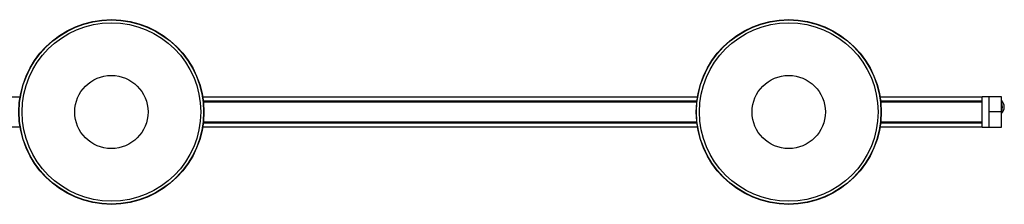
# Model space of a CAD drawing. Header units: millimetres. Extents: x 323 to 2855, y 431 to 1509.
# Tile 4 of 7: x 1621 to 2435, y 431 to 584. Entities that reach past the tile are written whole.
import ezdxf

# ---------------------------------------------------------------- set-up
doc = ezdxf.new("R2010")
doc.units = ezdxf.units.MM

msp = doc.modelspace()

# ---------------------------------------------------------------- linework, layer by layer
at = {"color": 7, "linetype": 'Continuous', "lineweight": 25}
for p, q in [((1621.27, 519.64), (1212.31, 519.64)), ((2181.27, 519.64), (1772.31, 519.64)), ((1772.75, 516.5), (2180.83, 516.5)), ((2180.81, 516.35), (1772.77, 516.35)), ((1772.77, 516.34), (2180.81, 516.34)), ((2180.79, 516.14), (1772.79, 516.14)), ((1772.81, 515.94), (2180.77, 515.94)), ((2180.75, 515.78), (1772.83, 515.78)), ((2416.79, 519.64), (2332.31, 519.64)), ((2332.75, 516.5), (2416.79, 516.5)), ((2416.79, 516.35), (2332.77, 516.35)), ((2332.77, 516.34), (2416.79, 516.34)), ((2416.79, 516.14), (2332.79, 516.14)), ((2332.81, 515.94), (2416.79, 515.94)), ((2416.79, 515.78), (2332.83, 515.78)), ((2416.79, 494.89), (2416.79, 519.89)), ((2422.64, 519.89), (2416.79, 519.89)), ((2432.64, 519.89), (2422.64, 519.89)), ((2422.64, 507.69), (2422.64, 519.89)), ((2422.64, 494.89), (2422.64, 519.89)), ((2432.64, 507.69), (2432.64, 519.89)), ((2422.64, 507.69), (2432.64, 507.69)), ((2422.64, 494.89), (2422.64, 507.69)), ((2432.64, 494.89), (2432.64, 507.69)), ((2433.53, 511.38), (2433.53, 511.55)), ((2435.03, 511.55), (2435.03, 511.57)), ((2180.83, 498.28), (1772.75, 498.28)), ((2180.81, 498.44), (1772.77, 498.44)), ((1772.77, 498.43), (2180.81, 498.43)), ((1772.79, 498.64), (2180.79, 498.64)), ((2180.77, 498.84), (1772.81, 498.84)), ((1772.83, 498.99), (2180.75, 498.99)), ((2416.79, 498.28), (2332.75, 498.28)), ((2416.79, 498.44), (2332.77, 498.44)), ((2332.77, 498.43), (2416.79, 498.43)), ((2332.79, 498.64), (2416.79, 498.64)), ((2416.79, 498.84), (2332.81, 498.84)), ((2332.83, 498.99), (2416.79, 498.99)), ((1212.31, 495.14), (1621.27, 495.14)), ((1772.31, 495.14), (2181.27, 495.14)), ((2332.31, 495.14), (2416.79, 495.14)), ((2416.79, 494.89), (2422.64, 494.89)), ((2422.64, 494.89), (2432.64, 494.89))]:
    msp.add_line(p, q, dxfattribs=at)
for centre, radius in [((1696.79, 507.39), 76.5), ((1696.79, 507.39), 76.25), ((1696.79, 507.39), 73.89), ((2256.79, 507.39), 76.5), ((2256.79, 507.39), 76.25), ((2256.79, 507.39), 73.89), ((1696.79, 507.39), 30.3), ((2256.79, 507.39), 30.3)]:
    msp.add_circle(centre, radius, dxfattribs=at)
for centre, radius, start, end in [((2427.53, 511.57), 7.5, 0.00031, 47.04084), ((2427.53, 511.38), 6, 328.41429, 31.58571), ((2427.53, 511.55), 7.5, 312.95904, 359.99981)]:
    msp.add_arc(centre, radius, start, end, dxfattribs=at)

doc.saveas('drawing.dxf')
